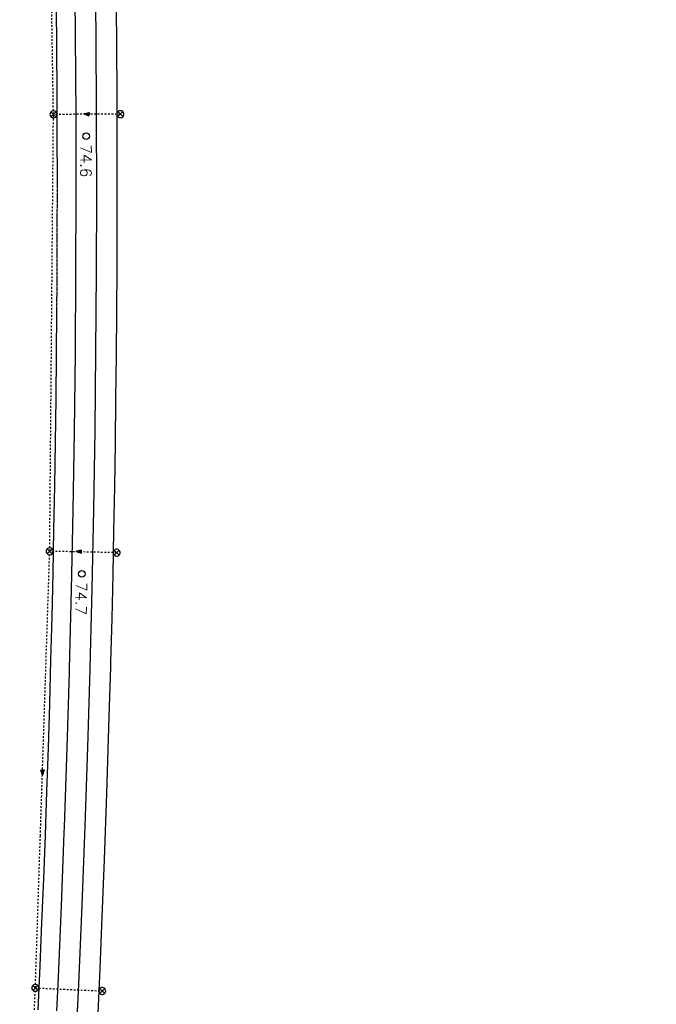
# Model space of a CAD drawing. Extents: x 459406 to 461721, y 413308 to 423218.
# Tile 69 of 256: x 461131 to 461277, y 415119 to 415344. Entities that reach past the tile are written whole.
import ezdxf

# ---------------------------------------------------------------- set-up
doc = ezdxf.new("R2010")
doc.units = 0
doc.header["$LTSCALE"] = 2
doc.header["$MEASUREMENT"] = 0
for name, pattern in [('AUSGEZOGEN', [0]), ('LT00', [0]), ('LT02', [0.4, 0.2, -0.2]), ('LT12', [0.25, 0.2, -0.05])]:
    doc.linetypes.add(name, pattern=pattern)
doc.layers.get('0').update_dxf_attribs({"linetype": 'AUSGEZOGEN'})
for name, color, linetype in [('FBR', 8, 'CONTINUOUS'), ('LAGEPLAN', 15, 'AUSGEZOGEN'), ('NBS-TRASSE', 7, 'CONTINUOUS')]:
    doc.layers.add(name, color=color, linetype=linetype)
doc.styles.get("Standard").update_dxf_attribs({"font": 'TXT.SHX'})

# ---------------------------------------------------------------- blocks, each defined once
blk = doc.blocks.new('SYMB1626')
at = {"linetype": 'LT00'}
for p, q in [((-2.8, -2.8), (2.8, 2.8)), ((2.8, -2.8), (-2.8, 2.8))]:
    blk.add_line(p, q, dxfattribs=at)
blk.add_lwpolyline([(3.9, 0), (3.8, 1.1), (3.3, 2.1), (2.6, 3), (1.6, 3.6), (0.6, 3.9), (-0.6, 3.9), (-1.6, 3.6), (-2.6, 3), (-3.3, 2.1), (-3.8, 1.1), (-3.9, 0), (-3.8, -1.1), (-3.3, -2.1), (-2.6, -3), (-1.6, -3.6), (-0.6, -3.9), (0.6, -3.9), (1.6, -3.6), (2.6, -3), (3.3, -2.1), (3.8, -1.1), (3.9, 0)], dxfattribs=at)
blk = doc.blocks.new('SYMB1061')
at = {"linetype": 'LT00'}
blk.add_line((4.9, 0), (-4.9, 0), dxfattribs=at)
for points in [[(-4.9, 0), (0, 15.7), (4.9, 0)], [(-0.1, 15.6), (-4.8, 0), (-4.7, 0), (-0.1, 15.4), (0, 15.5), (-4.6, 0), (-4.4, 0), (0, 15.2), (-4.3, 0.2), (-4.2, 0.2), (0.1, 15), (4.8, 0), (-4.4, 0.1), (-4, 0.2), (0.1, 14.7), (4.5, 0.1), (-3.9, 0.3), (0.1, 14.3), (4.3, 0.3), (-3.6, 0.4), (0.1, 13.9), (4.1, 0.3), (-3.4, 0.5), (0, 13.4), (3.9, 0.5), (-3.2, 0.6), (0.1, 12.9), (3.7, 0.7), (-3, 0.8), (0.1, 12.3), (3.5, 0.8), (-2.7, 0.9), (0.1, 11.8), (3.2, 1), (-2.6, 1.1), (0.1, 11.3), (2.9, 1.2), (-2.2, 1.2), (0.1, 10.8), (2.7, 1.3), (-2, 1.3), (0, 10.2), (2.5, 1.5), (-1.7, 1.5), (-0.1, 9.5), (2.3, 1.6), (-1.5, 1.6), (0, 8.9), (2.1, 1.8), (-1.3, 1.8), (0, 8.3), (1.9, 2), (-1.1, 2), (0, 7.7), (1.6, 2.1), (-1, 2.1), (0, 6.8), (1.4, 2.4), (-0.7, 2.4), (-0.1, 6.3), (1.2, 2.6), (-0.5, 2.6), (0, 5.5), (0.9, 2.8), (-0.4, 2.8), (0, 5), (0.6, 2.9), (-0.2, 3), (0.1, 4.2), (0.5, 3.1), (0, 3.2), (0.1, 3.7), (0.3, 3.4)]]:
    blk.add_lwpolyline(points, dxfattribs=at)

msp = doc.modelspace()

# ---------------------------------------------------------------- linework, layer by layer
at = {"layer": 'FBR'}
for points in [[(461034.28, 415813.43, -0.000001), (461037.44, 415801.34, 0.000005)], [(461016.14, 415808.69, -0.000001), (461019.3, 415796.6, 0.000005)], [(461006.88, 415857.95, 0.000017), (461010.04, 415845.86, -0.000015), (461013.2, 415833.77, -0.000002), (461016.36, 415821.67, -0.000002), (461019.52, 415809.58, -0.000001), (461022.68, 415797.48, 0.000005), (461025.84, 415785.39), (461032.16, 415761.2), (461038.48, 415737.01, 0.000028), (461040.68, 415728.61, -0.000015), (461042.87, 415720.2, -0.00065), (461043.18, 415719.02, -0.000124), (461044.78, 415712.81, -0.002577), (461047.17, 415703.37, -0.001641), (461050.78, 415688.51, -0.002531), (461053.37, 415677.5, -0.002087), (461056.38, 415664.12, -0.002079), (461059.02, 415651.89, -0.002154), (461061.66, 415639.18, -0.002078)], [(461001.38, 415804.84, -0.000001), (461004.54, 415792.74, 0.000005)], [(461070.08, 415101.95, 0.000001), (461068.91, 415092.47, 0.000018), (461067.37, 415080.06, -0.000014), (461065.83, 415067.66, -0.000008), (461064.29, 415055.25, 0.000011), (461062.75, 415042.85)], [(461073.56, 415101.52, 0.000001), (461072.38, 415092.04, 0.000018), (461070.84, 415079.63, -0.000014), (461069.3, 415067.23, -0.000008), (461067.76, 415054.82, 0.000011), (461066.22, 415042.42)], [(461088.69, 415099.64, 0.000001), (461087.51, 415090.16, 0.000018), (461085.97, 415077.75, -0.000014), (461084.43, 415065.35, -0.000008), (461082.89, 415052.94, 0.000011), (461081.35, 415040.54)], [(461088.11, 415353.77, -0.002085), (461088.17, 415341.29, -0.002085), (461088.13, 415328.82, -0.002082), (461087.98, 415316.32, -0.002078), (461087.73, 415303.84, -0.00208), (461087.37, 415291.36, -0.002082), (461086.91, 415278.88, -0.002084), (461086.35, 415266.41, -0.002082), (461085.68, 415253.95, -0.00208), (461084.91, 415241.48, -0.002079), (461084.03, 415229.03, -0.00208), (461083.05, 415216.58, -0.002085), (461081.89, 415203.22, -0.002418), (461080.78, 415191.72, -0.001753), (461079.2, 415176.56, -0.002741), (461078.1, 415166.89, -0.000279), (461077.07, 415158.25, -0.000933), (461076.75, 415155.67, -0.000004), (461075.53, 415145.79, -0.00001), (461075.07, 415142.09), (461071.99, 415117.28)], [(461091.61, 415353.8, -0.002085), (461091.67, 415341.3, -0.002085), (461091.63, 415328.79, -0.002082), (461091.48, 415316.27, -0.002078), (461091.22, 415303.75, -0.00208), (461090.87, 415291.25, -0.002082), (461090.41, 415278.74, -0.002084), (461089.84, 415266.24, -0.002082), (461089.17, 415253.75, -0.00208), (461088.4, 415241.25, -0.002079), (461087.52, 415228.77, -0.00208), (461086.54, 415216.29, -0.002085), (461085.38, 415202.91, -0.002418), (461084.27, 415191.36, -0.001753), (461082.68, 415176.19, -0.002741), (461081.58, 415166.48, -0.000279), (461080.54, 415157.83, -0.000933), (461080.23, 415155.24, -0.000004), (461079, 415145.36, -0.00001), (461078.54, 415141.65), (461075.46, 415116.85)], [(461106.86, 415353.94, -0.002085), (461106.92, 415341.31, -0.002085), (461106.88, 415328.67, -0.002082), (461106.73, 415316.02, -0.002078), (461106.47, 415303.38, -0.00208), (461106.11, 415290.75, -0.002082), (461105.64, 415278.11, -0.002084), (461105.07, 415265.49, -0.002082), (461104.4, 415252.87, -0.00208), (461103.62, 415240.25, -0.002079), (461102.73, 415227.63, -0.00208), (461101.74, 415215.03, -0.002085), (461100.56, 415201.52, -0.002418), (461099.44, 415189.83, -0.001753), (461097.84, 415174.55, -0.002741), (461096.72, 415164.67, -0.000279), (461095.68, 415156.01, -0.000933), (461095.36, 415153.36, -0.000004), (461094.13, 415143.48, -0.00001), (461093.67, 415139.78), (461090.59, 415114.97)], [(461050.43, 414943.61, -0.000009), (461047.35, 414918.8, 0.000009), (461044.27, 414893.99)], [(461053.9, 414943.18, -0.000009), (461050.82, 414918.37, 0.000009), (461047.74, 414893.56)], [(461069.04, 414941.3, -0.000009), (461065.96, 414916.49, 0.000009), (461062.88, 414891.68)]]:
    msp.add_lwpolyline(points, format="xyb", dxfattribs=at)
at = {"layer": 'LAGEPLAN', "linetype": 'LT02'}
for p, q in [((461138.82, 415322.72), (461137.22, 415422.52)), ((461137.97, 415222.91), (461138.82, 415322.72)), ((461154.12, 415322.78), (461138.82, 415322.72)), ((461153.27, 415222.59), (461137.97, 415222.91)), ((461134.69, 415123.15), (461149.97, 415122.46))]:
    msp.add_line(p, q, dxfattribs=at)
at = {"layer": 'LAGEPLAN', "linetype": 'LT00'}
for p, q in [((461139.44, 415347.68), (461139.53, 415337.7)), ((461139.53, 415337.7), (461139.59, 415327.72)), ((461139.59, 415327.72), (461139.63, 415317.73)), ((461139.63, 415317.73), (461139.65, 415307.75)), ((461139.54, 415277.8), (461139.45, 415267.81)), ((461139.45, 415267.81), (461139.35, 415257.83)), ((461139.35, 415257.83), (461139.21, 415247.85)), ((461139.21, 415247.85), (461139.05, 415237.87)), ((461139.05, 415237.87), (461138.87, 415227.88)), ((461138.87, 415227.88), (461138.67, 415217.9)), ((461138.67, 415217.9), (461138.44, 415207.92)), ((461138.44, 415207.92), (461138.18, 415197.94)), ((461138.18, 415197.94), (461138.09, 415194.74)), ((461138.09, 415194.74), (461137.9, 415187.96)), ((461137.9, 415187.96), (461137.6, 415177.98)), ((461137.6, 415177.98), (461137.27, 415168)), ((461137.27, 415168), (461136.91, 415158.03)), ((461136.91, 415158.03), (461136.54, 415148.05)), ((461136.54, 415148.05), (461136.13, 415138.07)), ((461136.13, 415138.07), (461135.71, 415128.1)), ((461135.71, 415128.1), (461135.26, 415118.13))]:
    msp.add_line(p, q, dxfattribs=at)
at = {"layer": 'LAGEPLAN', "linetype": 'LT12'}
for p, q in [((461139.65, 415307.75), (461139.63, 415297.76)), ((461139.63, 415297.76), (461139.6, 415287.78)), ((461139.6, 415287.78), (461139.54, 415277.8))]:
    msp.add_line(p, q, dxfattribs=at)
at = {"layer": 'LAGEPLAN', "linetype": 'LT00'}
for points in [[(461153.14, 415347.82), (461153.23, 415337.8), (461153.29, 415327.78), (461153.33, 415317.77), (461153.34, 415307.75), (461153.33, 415297.73), (461153.3, 415287.72), (461153.24, 415277.7), (461153.15, 415267.68), (461153.04, 415257.66), (461152.91, 415247.65), (461152.75, 415237.63), (461152.57, 415227.62), (461152.36, 415217.6), (461152.13, 415207.59), (461151.87, 415197.57), (461151.84, 415196.46)], [(461151.84, 415196.46), (461151.59, 415187.56), (461151.29, 415177.55), (461150.96, 415167.54), (461150.43, 415152.53), (461149.82, 415137.51), (461149.39, 415127.5), (461148.94, 415117.49)]]:
    msp.add_lwpolyline(points, dxfattribs=at)
at = {"layer": 'LAGEPLAN', "linetype": 'LT02'}
for points in [[(461137.04, 415194.61), (461137.97, 415222.91)], [(461134.46, 415118.16), (461134.69, 415123.15), (461135.83, 415157.89), (461137.04, 415194.61)]]:
    msp.add_lwpolyline(points, dxfattribs=at)
at = {"layer": 'NBS-TRASSE'}
for points in [[(461141.83, 415438.18), (461142.07, 415430.98), (461142.57, 415412.92), (461143, 415394.85), (461143.35, 415376.78), (461143.62, 415358.71), (461143.8, 415340.64), (461143.91, 415322.57), (461143.94, 415304.5), (461143.89, 415286.42), (461143.76, 415268.35), (461143.54, 415250.28), (461143.25, 415232.21), (461142.88, 415214.14), (461142.43, 415196.08), (461142.4, 415195.28)], [(461146.54, 415438.16), (461146.76, 415431.31), (461147.27, 415413.24), (461147.7, 415395.16), (461148.04, 415377.08), (461148.31, 415359), (461148.5, 415340.92), (461148.61, 415322.84), (461148.64, 415304.75), (461148.59, 415286.67), (461148.46, 415268.59), (461148.25, 415250.51), (461147.96, 415232.43), (461147.58, 415214.35), (461147.13, 415196.27), (461147.12, 415195.87)], [(461147.12, 415195.87), (461146.6, 415178.19), (461145.99, 415160.12), (461145.96, 415159.2)], [(461142.4, 415195.28), (461141.89, 415178.01), (461141.28, 415159.95), (461141.23, 415158.59), (461140.59, 415141.89), (461139.82, 415123.83), (461139.55, 415117.92)], [(461145.99, 415160.12), (461145.3, 415142.05), (461144.53, 415123.99), (461144.24, 415117.71)]]:
    msp.add_lwpolyline(points, dxfattribs=at)
for centre in [(461146.28, 415317.75), (461145.31, 415217.76)]:
    msp.add_circle(centre, 0.756, dxfattribs=at)

# ---------------------------------------------------------------- block references
at = {"layer": 'LAGEPLAN', "linetype": 'LT00'}
for name, p, xscale, yscale, zscale, rotation in [('SYMB1626', (461138.82, 415322.72), 0.2031999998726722, 0.2031999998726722, 0.2539999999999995, 4.99390881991e-05), ('SYMB1061', (461146.96, 415322.79), 0.0761999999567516, 0.0761999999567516, 0.2539999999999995, 87.40781993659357), ('SYMB1626', (461154.12, 415322.78), 0.2031999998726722, 0.2031999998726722, 0.2539999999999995, 4.99390881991e-05), ('SYMB1626', (461137.97, 415222.91), 0.2031999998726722, 0.2031999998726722, 0.2539999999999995, 4.99390881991e-05), ('SYMB1061', (461145.18, 415222.84), 0.0761999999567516, 0.0761999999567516, 0.2539999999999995, 87.40781993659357), ('SYMB1626', (461153.27, 415222.59), 0.2031999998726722, 0.2031999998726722, 0.2539999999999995, 4.99390881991e-05), ('SYMB1061', (461136.33, 415172.94), 0.07619999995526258, 0.07619999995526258, 0.2539999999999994, 180.5735199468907), ('SYMB1626', (461134.69, 415123.15), 0.2031999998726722, 0.2031999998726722, 0.2539999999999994, 4.99390881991e-05), ('SYMB1626', (461149.97, 415122.46), 0.2031999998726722, 0.2031999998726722, 0.2539999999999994, 4.99390881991e-05)]:
    msp.add_blockref(name, p, dxfattribs=dict(at, xscale=xscale, yscale=yscale, zscale=zscale, rotation=rotation))

# ---------------------------------------------------------------- texts
at = {"layer": 'NBS-TRASSE', "oblique": 360}
msp.add_text('74.6', height=2.5, rotation=270.1469, dxfattribs=at).set_placement((461144.98, 415315.84))
at = {"layer": 'NBS-TRASSE', "oblique": 360, "width": 1}
msp.add_text('74.7', height=2.5, rotation=268.7445, dxfattribs=at).set_placement((461143.97, 415215.88))

doc.saveas('drawing.dxf')
